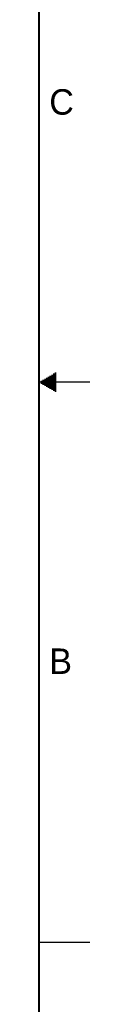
# Model space of a CAD drawing. Header units: inches. Extents: x 0 to 34, y 0 to 22.
# Tile 44 of 45: x 33.5 to 34, y 4.9 to 14.6. Entities that reach past the tile are written whole.
import ezdxf

# ---------------------------------------------------------------- set-up
doc = ezdxf.new("R2010")
doc.units = ezdxf.units.IN
doc.header["$LTSCALE"] = 1.87
doc.header["$MEASUREMENT"] = 0
doc.layers.get('0').update_dxf_attribs({"linetype": 'CONTINUOUS'})
doc.styles.add('TEXTSTYLE_2', font='txt')

msp = doc.modelspace()

# ---------------------------------------------------------------- linework, layer by layer
at = {"color": 2, "linetype": 'CONTINUOUS'}
for p, q in [((33.552, 11.03), (33.6697, 11.03)), ((33.5693, 11.04), (33.6697, 11.04)), ((33.5866, 11.05), (33.6697, 11.05)), ((33.6039, 11.06), (33.6697, 11.06)), ((33.6213, 11.07), (33.6697, 11.07)), ((33.6386, 11.08), (33.6697, 11.08)), ((33.6559, 11.09), (33.6697, 11.09)), ((34, 11), (33.5, 11)), ((33.5173, 11.01), (33.6697, 11.01)), ((33.5173, 10.99), (33.6697, 10.99)), ((33.5347, 11.02), (33.6697, 11.02)), ((33.5347, 10.98), (33.6697, 10.98)), ((33.552, 10.97), (33.6697, 10.97)), ((33.5693, 10.96), (33.6697, 10.96)), ((33.5866, 10.95), (33.6697, 10.95)), ((33.6039, 10.94), (33.6697, 10.94)), ((33.6213, 10.93), (33.6697, 10.93)), ((33.6386, 10.92), (33.6697, 10.92)), ((33.6559, 10.91), (33.6697, 10.91)), ((33.5, 5.5), (34, 5.5))]:
    msp.add_line(p, q, dxfattribs=at)
at = {"color": 7, "linetype": 'CONTINUOUS', "const_width": 0.02}
msp.add_lwpolyline([(33.5, 0.5), (33.5, 21.5)], dxfattribs=at)

# ---------------------------------------------------------------- texts
at = {"color": 2, "linetype": 'CONTINUOUS', "char_height": 0.25, "width": 0.25, "attachment_point": 1, "line_spacing_factor": 0.9, "style": 'TEXTSTYLE_2'}
for s, insert in [('C', (33.6004, 13.8767)), ('B', (33.6006, 8.3845))]:
    msp.add_mtext(s, dxfattribs=dict(at, insert=insert))

doc.saveas('drawing.dxf')
